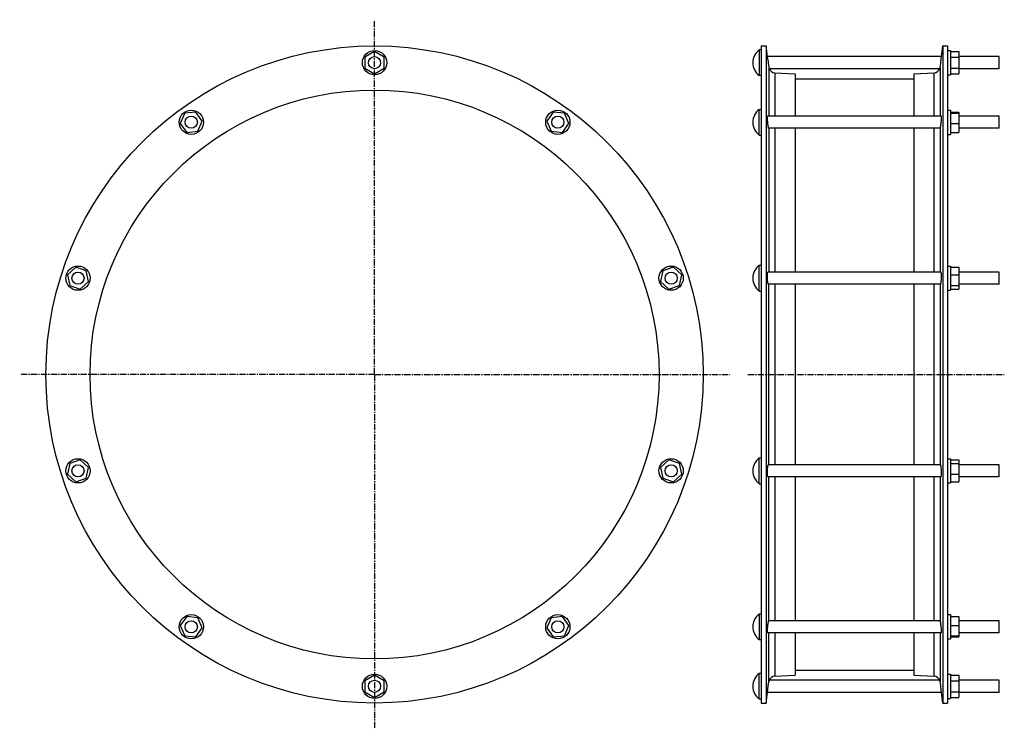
# Model space of a CAD drawing. Header units: millimetres. Extents: x -676 to 296, y -235 to 466.
import ezdxf

# ---------------------------------------------------------------- set-up
doc = ezdxf.new("R2010")
doc.units = ezdxf.units.MM
doc.header["$LTSCALE"] = 16.335
doc.linetypes.add('CENTER', pattern=[0.6, 0.375, -0.075, 0.075, -0.075])
doc.layers.get('0').update_dxf_attribs({"linetype": 'CONTINUOUS'})
doc.layers.add('AXES', color=7, linetype='CONTINUOUS')
doc.layers.add('SURFS', color=7, linetype='CONTINUOUS')

msp = doc.modelspace()

# ---------------------------------------------------------------- linework, layer by layer
at = {"color": 7, "linetype": 'Continuous'}
for p, q in [((56.26, 440.45), (56.26, -208.75)), ((61.02, 440.45), (61.02, -208.75)), ((235.5, 440.45), (235.5, -208.75)), ((240.26, 440.45), (240.26, -208.75)), ((89.6, 412.73), (89.6, 371.02)), ((206.92, 412.73), (206.92, 371.02)), ((89.6, 359.02), (89.6, 217.02)), ((206.92, 359.02), (206.92, 217.02)), ((89.6, 205.02), (89.6, 26.67)), ((206.92, 205.02), (206.92, 26.67)), ((89.6, 14.67), (89.6, -127.33)), ((206.92, 14.67), (206.92, -127.33)), ((89.6, -139.33), (89.6, -181.03)), ((206.92, -139.33), (206.92, -181.03))]:
    msp.add_line(p, q, dxfattribs=at)
at = {"color": 9, "linetype": 'Continuous'}
for p, q in [((63.56, 419.53), (63.56, 371.02)), ((232.96, 419.53), (232.96, 371.02)), ((69.48, 413.98), (69.48, 371.02)), ((227.04, 371.02), (227.04, 413.98)), ((63.56, 359.08), (63.56, 217.02)), ((69.48, 359.02), (69.48, 217.02)), ((227.04, 217.02), (227.04, 359.02)), ((232.96, 359.08), (232.96, 217.02)), ((63.56, 26.67), (63.56, 205.02)), ((69.48, 205.02), (69.48, 26.67)), ((227.04, 26.67), (227.04, 205.02)), ((232.96, 205.02), (232.96, 26.67)), ((63.56, -127.39), (63.56, 14.67)), ((69.48, 14.67), (69.48, -127.33)), ((227.04, -127.33), (227.04, 14.67)), ((232.96, 14.67), (232.96, -127.39)), ((63.56, -187.84), (63.56, -139.33)), ((69.48, -139.33), (69.48, -182.29)), ((227.04, -182.29), (227.04, -139.33)), ((232.96, -139.33), (232.96, -187.84))]:
    msp.add_line(p, q, dxfattribs=at)
at = {"color": 7, "linetype": 'Continuous'}
for radius in [324.6, 281]:
    msp.add_circle((-325.74, 115.85), radius, dxfattribs=at)
at = {"layer": 'AXES', "color": 7, "linetype": 'CENTER'}
for p, q in [((-325.74, 115.85), (-325.74, 466.34)), ((-325.74, 115.85), (-676.24, 115.85)), ((-325.74, 115.85), (-325.74, -234.65)), ((-325.74, 115.85), (24.75, 115.85)), ((42.93, 115.85), (296.26, 115.85))]:
    msp.add_line(p, q, dxfattribs=at)
at = {"layer": 'SURFS', "color": 7, "linetype": 'Continuous'}
for p, q in [((56.26, 440.45), (61.02, 440.45)), ((62.31, 429.84), (61.02, 440.45)), ((234.21, 429.85), (235.5, 440.45)), ((235.5, 440.45), (240.26, 440.45)), ((-325.74, 434.81), (-335.24, 429.33)), ((-335.24, 429.33), (-335.24, 418.36)), ((-316.24, 429.33), (-325.74, 434.81)), ((-316.24, 418.36), (-316.24, 429.33)), ((54.26, 436.6), (54.26, 411.1)), ((56.26, 436.6), (54.26, 436.6)), ((62.67, 426.85), (62.31, 429.85)), ((234.21, 429.85), (62.31, 429.85)), ((233.85, 426.85), (234.21, 429.85)), ((234.01, 428.19), (234.08, 428.73)), ((240.26, 435.85), (243.26, 435.85)), ((243.26, 435.85), (243.26, 411.85)), ((243.26, 434.81), (251.26, 434.81)), ((243.26, 429.33), (251.26, 429.33)), ((251.26, 434.81), (251.26, 412.88)), ((291.26, 429.85), (251.26, 429.85)), ((291.26, 417.85), (291.26, 429.85)), ((-335.24, 418.36), (-325.74, 412.88)), ((-325.74, 412.88), (-316.24, 418.36)), ((243.26, 418.36), (251.26, 418.36)), ((56.26, 411.1), (54.26, 411.1)), ((232.5, 417.85), (64.02, 417.85)), ((69.48, 413.98), (89.6, 412.73)), ((206.92, 412.73), (227.04, 413.98)), ((240.26, 411.85), (243.26, 411.85)), ((243.26, 412.88), (251.26, 412.88)), ((291.26, 417.85), (251.26, 417.85)), ((89.6, 407.95), (206.92, 407.95)), ((-513.23, 373.9), (-517.69, 363.88)), ((-502.32, 375.04), (-513.23, 373.9)), ((-495.87, 366.17), (-502.32, 375.04)), ((-149.17, 375.04), (-155.62, 366.17)), ((-138.26, 373.9), (-149.17, 375.04)), ((-133.8, 363.88), (-138.26, 373.9)), ((54.26, 352.27), (54.26, 377.77)), ((54.26, 377.77), (56.26, 377.77)), ((234.07, 371.02), (62.45, 371.02)), ((240.26, 377.02), (243.26, 377.02)), ((243.26, 377.02), (243.26, 353.02)), ((243.26, 375.04), (251.26, 375.04)), ((243.26, 373.9), (251.26, 373.9)), ((251.26, 375.04), (251.26, 355)), ((291.26, 371.02), (251.26, 371.02)), ((291.26, 359.02), (291.26, 371.02)), ((-517.69, 363.88), (-511.24, 355)), ((-500.33, 356.15), (-495.87, 366.17)), ((-155.62, 366.17), (-151.15, 356.15)), ((-140.24, 355), (-133.8, 363.88)), ((243.26, 363.88), (251.26, 363.88)), ((-511.24, 355), (-500.33, 356.15)), ((-151.15, 356.15), (-140.24, 355)), ((54.26, 352.27), (56.26, 352.27)), ((63.56, 359.08), (63.65, 359.02)), ((232.87, 359.02), (63.65, 359.02)), ((232.87, 359.02), (232.96, 359.08)), ((240.26, 353.02), (243.26, 353.02)), ((243.26, 355), (251.26, 355)), ((291.26, 359.02), (251.26, 359.02)), ((54.26, 198.27), (54.26, 223.77)), ((54.26, 223.77), (56.26, 223.77)), ((-620.95, 221.75), (-629.1, 214.41)), ((-629.1, 214.41), (-626.82, 203.68)), ((-610.52, 218.36), (-620.95, 221.75)), ((-608.24, 207.63), (-610.52, 218.36)), ((-40.97, 218.36), (-43.25, 207.63)), ((-30.54, 221.75), (-40.97, 218.36)), ((-22.39, 214.41), (-30.54, 221.75)), ((-24.67, 203.68), (-22.39, 214.41)), ((233.71, 217.02), (62.81, 217.02)), ((240.26, 223.02), (243.26, 223.02)), ((243.26, 223.02), (243.26, 199.02)), ((243.26, 221.75), (251.26, 221.75)), ((243.26, 214.41), (251.26, 214.41)), ((251.26, 221.75), (251.26, 200.29)), ((291.26, 217.02), (251.26, 217.02)), ((291.26, 205.02), (291.26, 217.02)), ((-616.39, 200.29), (-608.24, 207.63)), ((-43.25, 207.63), (-35.1, 200.29)), ((233.26, 205.02), (63.26, 205.02)), ((291.26, 205.02), (251.26, 205.02)), ((-626.82, 203.68), (-616.39, 200.29)), ((-35.1, 200.29), (-24.67, 203.68)), ((54.26, 198.27), (56.26, 198.27)), ((240.26, 199.02), (243.26, 199.02)), ((243.26, 203.68), (251.26, 203.68)), ((243.26, 200.29), (251.26, 200.29)), ((-616.39, 31.4), (-626.82, 28.01)), ((-608.24, 24.06), (-616.39, 31.4)), ((-35.1, 31.4), (-43.25, 24.06)), ((-24.67, 28.01), (-35.1, 31.4)), ((54.26, 7.92), (54.26, 33.42)), ((54.26, 33.42), (56.26, 33.42)), ((240.26, 32.67), (243.26, 32.67)), ((243.26, 32.67), (243.26, 8.67)), ((243.26, 31.4), (251.26, 31.4)), ((251.26, 31.4), (251.26, 9.94)), ((-626.82, 28.01), (-629.1, 17.28)), ((-610.52, 13.33), (-608.24, 24.06)), ((-43.25, 24.06), (-40.97, 13.33)), ((-22.39, 17.28), (-24.67, 28.01)), ((233.26, 26.67), (63.26, 26.67)), ((243.26, 28.01), (251.26, 28.01)), ((291.26, 26.67), (251.26, 26.67)), ((291.26, 14.67), (291.26, 26.67)), ((-629.1, 17.28), (-620.95, 9.94)), ((-620.95, 9.94), (-610.52, 13.33)), ((-40.97, 13.33), (-30.54, 9.94)), ((-30.54, 9.94), (-22.39, 17.28)), ((233.71, 14.67), (62.81, 14.67)), ((243.26, 17.28), (251.26, 17.28)), ((243.26, 9.94), (251.26, 9.94)), ((291.26, 14.67), (251.26, 14.67)), ((54.26, 7.92), (56.26, 7.92)), ((240.26, 8.67), (243.26, 8.67)), ((-511.24, -123.31), (-517.69, -132.19)), ((-500.33, -124.46), (-511.24, -123.31)), ((-495.87, -134.48), (-500.33, -124.46)), ((-151.15, -124.46), (-155.62, -134.48)), ((-140.24, -123.31), (-151.15, -124.46)), ((-133.8, -132.19), (-140.24, -123.31)), ((54.26, -120.58), (56.26, -120.58)), ((54.26, -120.58), (54.26, -146.08)), ((240.26, -121.33), (243.26, -121.33)), ((243.26, -121.33), (243.26, -145.33)), ((243.26, -123.31), (251.26, -123.31)), ((251.26, -123.31), (251.26, -143.35)), ((-517.69, -132.19), (-513.23, -142.21)), ((-502.32, -143.35), (-495.87, -134.48)), ((-155.62, -134.48), (-149.17, -143.35)), ((-138.26, -142.21), (-133.8, -132.19)), ((63.65, -127.33), (63.56, -127.39)), ((232.87, -127.33), (63.65, -127.33)), ((232.96, -127.39), (232.87, -127.33)), ((243.26, -132.19), (251.26, -132.19)), ((291.26, -127.33), (251.26, -127.33)), ((291.26, -139.33), (291.26, -127.33)), ((-513.23, -142.21), (-502.32, -143.35)), ((-149.17, -143.35), (-138.26, -142.21)), ((234.07, -139.33), (62.45, -139.33)), ((240.26, -145.33), (243.26, -145.33)), ((243.26, -142.21), (251.26, -142.21)), ((243.26, -143.35), (251.26, -143.35)), ((291.26, -139.33), (251.26, -139.33)), ((54.26, -146.08), (56.26, -146.08)), ((-325.74, -181.19), (-335.24, -186.67)), ((-316.24, -186.67), (-325.74, -181.19)), ((56.26, -179.4), (54.26, -179.4)), ((54.26, -204.9), (54.26, -179.4)), ((69.48, -182.29), (89.6, -181.03)), ((89.6, -176.25), (206.92, -176.25)), ((206.92, -181.03), (227.04, -182.29)), ((240.26, -180.15), (243.26, -180.15)), ((243.26, -180.15), (243.26, -204.15)), ((243.26, -181.19), (251.26, -181.19)), ((251.26, -181.19), (251.26, -203.12)), ((-335.24, -186.67), (-335.24, -197.64)), ((-316.24, -197.64), (-316.24, -186.67)), ((62.31, -198.15), (63.4, -189.15)), ((62.33, -197.99), (62.79, -194.14)), ((62.79, -194.14), (63.3, -189.93)), ((63.3, -189.93), (63.56, -187.84)), ((232.5, -186.15), (64.02, -186.15)), ((233.42, -191.59), (232.96, -187.84)), ((234.21, -198.15), (233.12, -189.15)), ((233.91, -195.65), (233.42, -191.59)), ((243.26, -186.67), (251.26, -186.67)), ((291.26, -186.15), (251.26, -186.15)), ((291.26, -198.15), (291.26, -186.15)), ((-335.24, -197.64), (-325.74, -203.12)), ((-325.74, -203.12), (-316.24, -197.64)), ((61.02, -208.75), (62.31, -198.15)), ((234.21, -198.15), (62.31, -198.15)), ((235.5, -208.75), (234.21, -198.13)), ((240.26, -204.15), (243.26, -204.15)), ((243.26, -197.64), (251.26, -197.64)), ((243.26, -203.12), (251.26, -203.12)), ((291.26, -198.15), (251.26, -198.15)), ((56.26, -204.9), (54.26, -204.9)), ((56.26, -208.75), (61.02, -208.75)), ((235.5, -208.75), (240.26, -208.75))]:
    msp.add_line(p, q, dxfattribs=at)
for centre, radius in [((-325.74, 423.85), 12), ((-325.74, 423.85), 6), ((-506.78, 365.02), 12), ((-506.78, 365.02), 6), ((-144.71, 365.02), 12), ((-144.71, 365.02), 6), ((-618.67, 211.02), 12), ((-618.67, 211.02), 6), ((-32.82, 211.02), 12), ((-32.82, 211.02), 6), ((-618.67, 20.67), 12), ((-32.82, 20.67), 12), ((-618.67, 20.67), 6), ((-32.82, 20.67), 6), ((-506.78, -133.33), 12), ((-144.71, -133.33), 12), ((-506.78, -133.33), 6), ((-144.71, -133.33), 6), ((-325.74, -192.15), 12), ((-325.74, -192.15), 6)]:
    msp.add_circle(centre, radius, dxfattribs=at)
for centre, radius, start, end in [((63.93, 423.85), 16, 127.16729, 232.83271), ((2600.16, 732.45), 2555.83, 186.86739, 187.03264), ((-2303.64, 732.45), 2555.83, 352.96736, 353.13261), ((69.87, 420.32), 6.36, 202.94378, 266.44052), ((226.65, 420.32), 6.36, 273.55948, 337.05622), ((63.93, 365.02), 16, 127.16729, 232.83271), ((63.93, 211.02), 16, 127.16729, 232.83271), ((63.93, 20.67), 16, 127.16729, 232.83271), ((63.93, -133.33), 16, 127.16729, 232.83271), ((63.93, -192.15), 16, 127.16729, 232.83271), ((69.87, -188.63), 6.36, 93.55948, 157.05622), ((226.65, -188.63), 6.36, 22.94378, 86.44052)]:
    msp.add_arc(centre, radius, start, end, dxfattribs=at)
for points, knots in [([(63.56, 419.53), (63.58, 419.4), (63.61, 419.16), (63.69, 418.83), (63.75, 418.58), (63.81, 418.4), (63.85, 418.29), (63.88, 418.19), (63.92, 418.1), (63.94, 418.02), (63.97, 417.96), (63.99, 417.92), (64, 417.89), (64.01, 417.87), (64.01, 417.86), (64.01, 417.85), (64.02, 417.85), (64.02, 417.85), (64.02, 417.85)], [0, 0, 0, 0, 0.219505, 0.415688, 0.586829, 0.662472, 0.731159, 0.792625, 0.846607, 0.892836, 0.931062, 0.961067, 0.972919, 0.982641, 0.99022, 0.995646, 0.99891, 1, 1, 1, 1]), ([(232.5, 417.85), (232.5, 417.85), (232.5, 417.85), (232.51, 417.85), (232.51, 417.86), (232.51, 417.87), (232.52, 417.89), (232.53, 417.92), (232.55, 417.96), (232.58, 418.02), (232.6, 418.1), (232.64, 418.19), (232.67, 418.29), (232.71, 418.4), (232.77, 418.58), (232.83, 418.83), (232.91, 419.16), (232.94, 419.4), (232.96, 419.53)], [0, 0, 0, 0, 0.00109, 0.004354, 0.00978, 0.017359, 0.027081, 0.038933, 0.068938, 0.107163, 0.153393, 0.207375, 0.268841, 0.337528, 0.413171, 0.584312, 0.780495, 1, 1, 1, 1]), ([(62.67, 364.4), (62.63, 364.81), (62.55, 365.64), (62.45, 366.84), (62.37, 367.97), (62.32, 368.97), (62.31, 369.71), (62.31, 370.2), (62.32, 370.45), (62.33, 370.62), (62.34, 370.72), (62.36, 370.81), (62.37, 370.89), (62.39, 370.94), (62.4, 370.99), (62.43, 371.02), (62.45, 371.02)], [0, 0, 0, 0, 0.188377, 0.372683, 0.544902, 0.697448, 0.823591, 0.874992, 0.917858, 0.935957, 0.951778, 0.965298, 0.976507, 0.985426, 0.992134, 1, 1, 1, 1]), ([(233.85, 364.4), (233.89, 364.81), (233.97, 365.64), (234.07, 366.84), (234.15, 367.97), (234.2, 368.97), (234.21, 369.71), (234.21, 370.2), (234.2, 370.45), (234.19, 370.62), (234.18, 370.72), (234.16, 370.81), (234.15, 370.89), (234.13, 370.94), (234.12, 370.99), (234.09, 371.02), (234.07, 371.02)], [0, 0, 0, 0, 0.188377, 0.372683, 0.544902, 0.697448, 0.823591, 0.874992, 0.917858, 0.935957, 0.951778, 0.965298, 0.976507, 0.985426, 0.992134, 1, 1, 1, 1]), ([(63.56, 359.08), (63.54, 359.11), (63.51, 359.18), (63.46, 359.31), (63.41, 359.48), (63.34, 359.78), (63.24, 360.24), (63.13, 360.89), (63.01, 361.65), (62.89, 362.51), (62.77, 363.43), (62.7, 364.07), (62.67, 364.4)], [0, 0, 0, 0, 0.018533, 0.044177, 0.076904, 0.116562, 0.215648, 0.338883, 0.482995, 0.644146, 0.818029, 1, 1, 1, 1]), ([(232.96, 359.08), (232.98, 359.11), (233.01, 359.18), (233.06, 359.31), (233.11, 359.48), (233.18, 359.78), (233.28, 360.24), (233.39, 360.89), (233.51, 361.65), (233.63, 362.51), (233.75, 363.43), (233.82, 364.07), (233.85, 364.4)], [0, 0, 0, 0, 0.018533, 0.044177, 0.076904, 0.116562, 0.215648, 0.338883, 0.482995, 0.644146, 0.818029, 1, 1, 1, 1]), ([(62.67, 207.01), (62.6, 207.48), (62.49, 208.51), (62.38, 210.11), (62.31, 211.78), (62.3, 213.17), (62.33, 214.21), (62.36, 214.9), (62.4, 215.51), (62.45, 215.96), (62.5, 216.27), (62.54, 216.47), (62.58, 216.63), (62.62, 216.77), (62.66, 216.88), (62.7, 216.96), (62.75, 217.01), (62.79, 217.02), (62.81, 217.02)], [0, 0, 0, 0, 0.141946, 0.304698, 0.475084, 0.639073, 0.714384, 0.783136, 0.843944, 0.895621, 0.917734, 0.937236, 0.95406, 0.968174, 0.97959, 0.988412, 0.994945, 1, 1, 1, 1]), ([(233.85, 207.01), (233.92, 207.48), (234.03, 208.51), (234.14, 210.11), (234.21, 211.78), (234.22, 213.17), (234.19, 214.21), (234.16, 214.9), (234.12, 215.51), (234.07, 215.96), (234.02, 216.27), (233.98, 216.47), (233.94, 216.63), (233.9, 216.77), (233.86, 216.88), (233.82, 216.96), (233.77, 217.01), (233.73, 217.02), (233.71, 217.02)], [0, 0, 0, 0, 0.141946, 0.304698, 0.475084, 0.639073, 0.714384, 0.783136, 0.843944, 0.895621, 0.917734, 0.937236, 0.95406, 0.968174, 0.97959, 0.988412, 0.994945, 1, 1, 1, 1]), ([(63.26, 205.02), (63.25, 205.02), (63.22, 205.03), (63.18, 205.06), (63.14, 205.1), (63.09, 205.18), (63.02, 205.33), (62.95, 205.56), (62.87, 205.84), (62.8, 206.18), (62.73, 206.58), (62.69, 206.86), (62.67, 207.01)], [0, 0, 0, 0, 0.017808, 0.038907, 0.065175, 0.097569, 0.182239, 0.294266, 0.433315, 0.598331, 0.787864, 1, 1, 1, 1]), ([(233.26, 205.02), (233.27, 205.02), (233.3, 205.03), (233.34, 205.06), (233.38, 205.1), (233.43, 205.18), (233.5, 205.33), (233.57, 205.56), (233.65, 205.84), (233.72, 206.18), (233.79, 206.58), (233.83, 206.86), (233.85, 207.01)], [0, 0, 0, 0, 0.017808, 0.038907, 0.065175, 0.097569, 0.182239, 0.294266, 0.433315, 0.598331, 0.787864, 1, 1, 1, 1]), ([(62.67, 14.8), (62.65, 14.84), (62.61, 14.95), (62.56, 15.14), (62.51, 15.37), (62.45, 15.77), (62.39, 16.36), (62.34, 17.18), (62.31, 18.12), (62.31, 19.14), (62.33, 20.22), (62.37, 21.3), (62.43, 22.37), (62.51, 23.38), (62.61, 24.3), (62.71, 24.99), (62.8, 25.47), (62.86, 25.78), (62.92, 26.04), (62.99, 26.26), (63.05, 26.43), (63.11, 26.55), (63.16, 26.61), (63.2, 26.65), (63.24, 26.67), (63.26, 26.67)], [0, 0, 0, 0, 0.012385, 0.028462, 0.048217, 0.071562, 0.128362, 0.19718, 0.275805, 0.361633, 0.451781, 0.543209, 0.632846, 0.717712, 0.79503, 0.862321, 0.891539, 0.917505, 0.940036, 0.958994, 0.974297, 0.985964, 0.9905, 0.994255, 1, 1, 1, 1]), ([(233.85, 14.8), (233.87, 14.84), (233.91, 14.95), (233.96, 15.14), (234.01, 15.37), (234.07, 15.77), (234.13, 16.36), (234.18, 17.18), (234.21, 18.12), (234.21, 19.14), (234.19, 20.22), (234.15, 21.3), (234.09, 22.37), (234.01, 23.38), (233.91, 24.3), (233.81, 24.99), (233.72, 25.47), (233.66, 25.78), (233.6, 26.04), (233.53, 26.26), (233.47, 26.43), (233.41, 26.55), (233.36, 26.61), (233.32, 26.65), (233.28, 26.67), (233.26, 26.67)], [0, 0, 0, 0, 0.012385, 0.028462, 0.048217, 0.071562, 0.128362, 0.19718, 0.275805, 0.361633, 0.451781, 0.543209, 0.632846, 0.717712, 0.79503, 0.862321, 0.891539, 0.917505, 0.940036, 0.958994, 0.974297, 0.985964, 0.9905, 0.994255, 1, 1, 1, 1]), ([(62.81, 14.67), (62.8, 14.67), (62.76, 14.68), (62.71, 14.72), (62.68, 14.77), (62.67, 14.8)], [0, 0, 0, 0, 0.184655, 0.525523, 1, 1, 1, 1]), ([(233.71, 14.67), (233.72, 14.67), (233.76, 14.68), (233.81, 14.72), (233.84, 14.77), (233.85, 14.8)], [0, 0, 0, 0, 0.184655, 0.525523, 1, 1, 1, 1]), ([(62.45, -139.33), (62.44, -139.33), (62.43, -139.33), (62.41, -139.31), (62.4, -139.28), (62.38, -139.24), (62.37, -139.19), (62.35, -139.11), (62.34, -138.97), (62.32, -138.78), (62.31, -138.55), (62.31, -138.28), (62.31, -137.85), (62.33, -137.24), (62.36, -136.42), (62.42, -135.52), (62.49, -134.55), (62.58, -133.54), (62.72, -132.22), (62.87, -130.95), (63.04, -129.77), (63.16, -129.02), (63.27, -128.39), (63.36, -128.01), (63.4, -127.85)], [0, 0, 0, 0, 0.001578, 0.003574, 0.006264, 0.009764, 0.014119, 0.019349, 0.032451, 0.049048, 0.069053, 0.092336, 0.118738, 0.180123, 0.251428, 0.330567, 0.415222, 0.502936, 0.591184, 0.759309, 0.834461, 0.90081, 0.956503, 1, 1, 1, 1]), ([(63.4, -127.85), (63.42, -127.75), (63.46, -127.62), (63.52, -127.47), (63.55, -127.41), (63.56, -127.39)], [0, 0, 0, 0, 0.610667, 0.833044, 1, 1, 1, 1]), ([(233.12, -127.85), (233.1, -127.75), (233.06, -127.62), (233, -127.47), (232.97, -127.41), (232.96, -127.39)], [0, 0, 0, 0, 0.610667, 0.833044, 1, 1, 1, 1]), ([(234.07, -139.33), (234.08, -139.33), (234.09, -139.33), (234.11, -139.31), (234.12, -139.28), (234.14, -139.24), (234.15, -139.19), (234.17, -139.11), (234.18, -138.97), (234.2, -138.78), (234.21, -138.55), (234.21, -138.28), (234.21, -137.85), (234.19, -137.24), (234.16, -136.42), (234.1, -135.52), (234.03, -134.55), (233.94, -133.54), (233.8, -132.22), (233.65, -130.95), (233.48, -129.77), (233.36, -129.02), (233.25, -128.39), (233.16, -128.01), (233.12, -127.85)], [0, 0, 0, 0, 0.001578, 0.003574, 0.006264, 0.009764, 0.014119, 0.019349, 0.032451, 0.049048, 0.069053, 0.092336, 0.118738, 0.180123, 0.251428, 0.330567, 0.415222, 0.502936, 0.591184, 0.759309, 0.834461, 0.90081, 0.956503, 1, 1, 1, 1]), ([(64.02, -186.15), (64.02, -186.15), (64.02, -186.16), (64.02, -186.16), (64.01, -186.17), (64.01, -186.18), (64, -186.2), (63.99, -186.23), (63.97, -186.27), (63.94, -186.33), (63.92, -186.41), (63.88, -186.5), (63.85, -186.6), (63.81, -186.71), (63.75, -186.89), (63.69, -187.14), (63.61, -187.47), (63.58, -187.71), (63.56, -187.84)], [0, 0, 0, 0, 0.00109, 0.004354, 0.00978, 0.017359, 0.027081, 0.038933, 0.068938, 0.107163, 0.153393, 0.207375, 0.26884, 0.337528, 0.413171, 0.584312, 0.780495, 1, 1, 1, 1]), ([(232.96, -187.84), (232.94, -187.71), (232.91, -187.47), (232.83, -187.14), (232.77, -186.89), (232.71, -186.71), (232.67, -186.6), (232.64, -186.5), (232.6, -186.41), (232.58, -186.33), (232.55, -186.27), (232.53, -186.23), (232.52, -186.2), (232.51, -186.18), (232.51, -186.17), (232.5, -186.16), (232.5, -186.16), (232.5, -186.15), (232.5, -186.15)], [0, 0, 0, 0, 0.219505, 0.415688, 0.586829, 0.662472, 0.73116, 0.792625, 0.846607, 0.892837, 0.931062, 0.961067, 0.972919, 0.982641, 0.99022, 0.995646, 0.99891, 1, 1, 1, 1])]:
    msp.add_open_spline(points, degree=3, knots=knots, dxfattribs=at)

doc.saveas('drawing.dxf')
